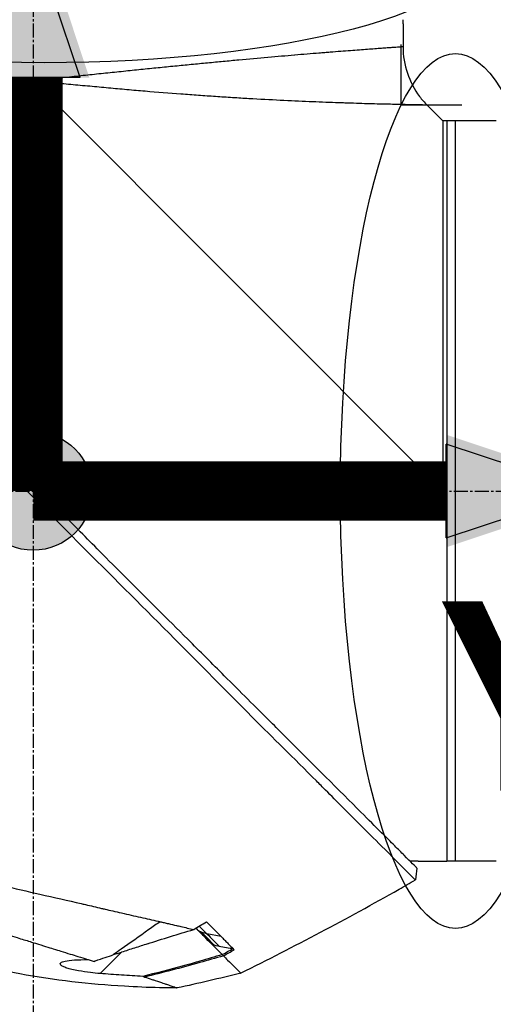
# Model space of a CAD drawing. Header units: millimetres. Extents: x 0 to 5219, y 0 to 2970.
# Tile 140 of 229: x 1890 to 1947, y 2058 to 2178. Entities that reach past the tile are written whole.
import ezdxf

# ---------------------------------------------------------------- set-up
doc = ezdxf.new("R2010")
doc.units = ezdxf.units.MM
doc.header["$LTSCALE"] = 0.2
doc.linetypes.add('CENTER2', pattern=[1.125, 0.75, -0.125, 0.125, -0.125])
for name, color, linetype in [('02_Center Line', 1, 'CENTER2'), ('07_Special Line2', 76, 'Continuous'), ('12_Before Rev.Num.', 5, 'Continuous'), ('13_After Rev.Num.', 6, 'Continuous')]:
    doc.layers.add(name, color=color, linetype=linetype)
doc.layers.add('14_Mark', color=7, linetype='Continuous', true_color=0xe03c31)
doc.styles.add('Rainbow-5.0 Style', font='malgunsl.ttf')
doc.dimstyles.new('Rainbow-5.0 Style', dxfattribs={"dimtxt": 4, "dimasz": 2.5, "dimexe": 1, "dimexo": 1, "dimgap": 1, "dimtad": 1, "dimdsep": 46, "dimtxsty": 'Rainbow-5.0 Style', "dimcen": 0, "dimclrd": 251, "dimclre": 251, "dimclrt": 7, "dimazin": 3, "dimtp": 0.1, "dimtm": 0.1, "dimtfac": 0.61, "dimtmove": 0, "dimatfit": 3, "dimfxl": 1, "dimlwd": -1, "dimlwe": -1, "dimarcsym": 1})

# ---------------------------------------------------------------- blocks, each defined once
blk = doc.blocks.new('*D128')
at = {"color": 251, "linetype": 'ByBlock', "transparency": 16777216}
for p, q in [((1891.21, 2289.86), (1891.21, 2338.18)), ((2008.36, 2172.71), (2008.36, 2338.18)), ((1998.36, 2334.18), (1901.21, 2334.18))]:
    blk.add_line(p, q, dxfattribs=at)
at = {"color": 251, "transparency": 16777216}
for points in [[(1901.21, 2335.84), (1901.21, 2332.51), (1891.21, 2334.18)], [(1998.36, 2335.84), (1998.36, 2332.51), (2008.36, 2334.18)]]:
    blk.add_solid(points, dxfattribs=at)
at = {"layer": 'Defpoints', "color": 0, "transparency": 16777216}
for p in [(1891.21, 2334.18), (1891.21, 2285.86), (2008.36, 2168.71)]:
    blk.add_point(p, dxfattribs=at)
at = {"color": 7, "transparency": 16777216, "insert": (1949.78, 2346.49), "char_height": 16, "attachment_point": 5, "style": 'Rainbow-5.0 Style'}
blk.add_mtext('117.15', dxfattribs=at)
blk = doc.blocks.new('Blk$A22R2-4W24X')
for p, q in [((-111.25, 1436.65), (-111.25, 1433.84)), ((-116.25, 1433.48), (-116.25, 1433.48)), ((-156.25, 1429.7), (-156.25, 1380.73)), ((-106.4, 1379.85), (-156.25, 1429.7)), ((-106.4, 1424.85), (-108.32, 1426.77)), ((-99.9, 1424.85), (-106.4, 1424.85)), ((-105.9, 1424.85), (-105.9, 1334.85)), ((-104.9, 1424.85), (-104.9, 1334.85)), ((-155.37, 1379.85), (-106.4, 1379.85)), ((-109.4, 1334.85), (-110.4, 1334.85)), ((-108.9, 1334.85), (-105.9, 1334.85)), ((-99.9, 1334.85), (-105.9, 1334.85)), ((-109.56, 1334.01), (-109.56, 1334.01)), ((-155.92, 1330.95), (-155.93, 1330.95)), ((-151.36, 1329.9), (-151.36, 1329.9)), ((-133.37, 1325.68), (-135.1, 1326)), ((-134.98, 1325.22), (-134.98, 1325.22)), ((-134.76, 1325), (-133.25, 1323.49)), ((-133.88, 1324.77), (-133.88, 1324.77)), ((-145.51, 1323.78), (-148.11, 1321.18)), ((-133.15, 1323.39), (-133.15, 1323.39))]:
    blk.add_line(p, q)
for centre, major_axis, ratio, start_param, end_param in [((-304.98, 1672.68), (-370.15, -133.4), 0.996605, 1.739605, 1.745413), ((-168.2, 1413.55), (-175.69, -92.5), 0.499327, 1.51993, 1.629791), ((-97.34, 1357.37), (-100.29, -70.55), 0.00513, 5.157056, 5.172107), ((-1566.99, 3730.47), (2724.79, -633.85), 0.999787, 5.477557, 5.478207), ((-143.07, 1325.88), (-6.87, -4.86), 0.000021, 5.078449, 5.228203), ((-560.84, 2107.32), (-783.25, -429.06), 1, 1.569107, 1.570796), ((-159.24, 1350.41), (28.2, -29.05), 0.006602, 5.89112, 5.905046)]:
    blk.add_ellipse(centre, major_axis=major_axis, ratio=ratio, start_param=start_param, end_param=end_param)
for points, knots in [([(-111.25, 1436.65), (-111.25, 1436.65), (-111.25, 1436.66), (-111.25, 1436.71), (-111.25, 1436.75), (-111.25, 1436.84), (-111.25, 1436.9), (-111.25, 1437.02), (-111.25, 1437.09), (-111.25, 1437.15)], [-0.075338, -0.075338, -0.075338, -0.075338, -0.0565035, -0.0565035, -0.037669, -0.037669, -0.0188345, -0.0188345, 0, 0, 0, 0]), ([(-111.25, 1433.84), (-111.25, 1433.84), (-111.25, 1433.84), (-111.26, 1433.84), (-111.27, 1433.84), (-111.29, 1433.84), (-111.3, 1433.84), (-111.34, 1433.84), (-111.4, 1433.83), (-111.47, 1433.83), (-111.54, 1433.82), (-111.63, 1433.82), (-111.74, 1433.81), (-111.84, 1433.8), (-111.97, 1433.79), (-112.11, 1433.78), (-112.26, 1433.77), (-112.42, 1433.76), (-112.59, 1433.75), (-112.77, 1433.74), (-112.97, 1433.72), (-113.19, 1433.71), (-113.29, 1433.7), (-113.4, 1433.69), (-113.52, 1433.68), (-113.52, 1433.68), (-113.52, 1433.68), (-113.52, 1433.68), (-113.64, 1433.67), (-113.76, 1433.67), (-113.88, 1433.66), (-113.88, 1433.66), (-113.88, 1433.66), (-113.88, 1433.66), (-114.13, 1433.64), (-114.4, 1433.62), (-114.68, 1433.6), (-114.68, 1433.6), (-114.68, 1433.6), (-114.69, 1433.6), (-114.97, 1433.58), (-115.26, 1433.56), (-115.58, 1433.53), (-115.58, 1433.53), (-115.58, 1433.53), (-115.58, 1433.53), (-115.89, 1433.51), (-116.22, 1433.49), (-116.56, 1433.46), (-116.57, 1433.46), (-116.57, 1433.46), (-116.57, 1433.46), (-116.92, 1433.43), (-117.27, 1433.41), (-117.65, 1433.38), (-117.65, 1433.38), (-117.65, 1433.38), (-117.66, 1433.38), (-118.03, 1433.35), (-118.42, 1433.32), (-118.83, 1433.29), (-118.83, 1433.29), (-118.83, 1433.29), (-118.84, 1433.29), (-119.24, 1433.26), (-119.66, 1433.22), (-120.1, 1433.19), (-120.1, 1433.19), (-120.11, 1433.19), (-120.11, 1433.19), (-120.33, 1433.17), (-120.55, 1433.15), (-120.77, 1433.13), (-121, 1433.12), (-121.23, 1433.1), (-121.47, 1433.08), (-121.47, 1433.08), (-121.47, 1433.08), (-121.48, 1433.08), (-121.94, 1433.04), (-122.42, 1433), (-122.91, 1432.96), (-122.92, 1432.96), (-122.92, 1432.96), (-122.93, 1432.96), (-123.42, 1432.92), (-123.92, 1432.88), (-124.43, 1432.83), (-124.44, 1432.83), (-124.44, 1432.83), (-124.45, 1432.83), (-125.48, 1432.75), (-126.56, 1432.65), (-127.69, 1432.55), (-127.69, 1432.55), (-127.7, 1432.55), (-127.7, 1432.55), (-128.83, 1432.45), (-130.01, 1432.35), (-131.23, 1432.24), (-131.24, 1432.24), (-131.24, 1432.23), (-131.25, 1432.23), (-131.86, 1432.18), (-132.48, 1432.12), (-133.11, 1432.06), (-133.11, 1432.06), (-133.12, 1432.06), (-133.12, 1432.06), (-133.75, 1432), (-134.39, 1431.94), (-135.03, 1431.88), (-135.04, 1431.88), (-135.04, 1431.88), (-135.05, 1431.88), (-135.69, 1431.82), (-136.34, 1431.75), (-136.99, 1431.69), (-137, 1431.69), (-137.01, 1431.69), (-137.01, 1431.69), (-137.67, 1431.62), (-138.33, 1431.56), (-139, 1431.49), (-139.01, 1431.49), (-139.01, 1431.49), (-139.02, 1431.49), (-139.69, 1431.43), (-140.36, 1431.36), (-141.05, 1431.29), (-141.05, 1431.29), (-141.06, 1431.29), (-141.06, 1431.29), (-141.74, 1431.22), (-142.44, 1431.15), (-143.13, 1431.08), (-143.14, 1431.08), (-143.14, 1431.08), (-143.15, 1431.08), (-143.84, 1431), (-144.55, 1430.93), (-145.26, 1430.86), (-145.26, 1430.86), (-145.27, 1430.86), (-145.27, 1430.86), (-145.99, 1430.78), (-146.71, 1430.71), (-147.44, 1430.63), (-148.16, 1430.56), (-148.89, 1430.48), (-149.62, 1430.4), (-150.35, 1430.33), (-151.09, 1430.25), (-151.82, 1430.17), (-152.19, 1430.13), (-152.56, 1430.09), (-152.93, 1430.05), (-153.3, 1430.01), (-153.66, 1429.97), (-154.03, 1429.93), (-154.4, 1429.9), (-154.77, 1429.86), (-155.14, 1429.82), (-155.33, 1429.8), (-155.51, 1429.78), (-155.7, 1429.76), (-155.88, 1429.74), (-156.07, 1429.72), (-156.25, 1429.7)], [0.07060728, 0.07060728, 0.07060728, 0.07060728, 0.07170361, 0.07170361, 0.07170361, 0.07280828, 0.07280828, 0.07280828, 0.07501635, 0.07501635, 0.07501635, 0.07721945, 0.07721945, 0.07721945, 0.07943249, 0.07943249, 0.07943249, 0.08163213, 0.08163213, 0.08163213, 0.08384862, 0.08384862, 0.08384862, 0.08494202, 0.08494202, 0.08494202, 0.08495266, 0.08495266, 0.08495266, 0.08604529, 0.08604529, 0.08604529, 0.08605669, 0.08605669, 0.08605669, 0.08825193, 0.08825193, 0.08825193, 0.08826476, 0.08826476, 0.08826476, 0.09045866, 0.09045866, 0.09045866, 0.09047283, 0.09047283, 0.09047283, 0.09266548, 0.09266548, 0.09266548, 0.0926809, 0.0926809, 0.0926809, 0.09487241, 0.09487241, 0.09487241, 0.09488896, 0.09488896, 0.09488896, 0.09707944, 0.09707944, 0.09707944, 0.09709703, 0.09709703, 0.09709703, 0.0992866, 0.0992866, 0.0992866, 0.0993051, 0.0993051, 0.0993051, 0.10038972, 0.10038972, 0.10038972, 0.10149384, 0.10149384, 0.10149384, 0.10151317, 0.10151317, 0.10151317, 0.10370128, 0.10370128, 0.10370128, 0.10372124, 0.10372124, 0.10372124, 0.10590889, 0.10590889, 0.10590889, 0.10592931, 0.10592931, 0.10592931, 0.11032469, 0.11032469, 0.11032469, 0.11034544, 0.11034544, 0.11034544, 0.11474132, 0.11474132, 0.11474132, 0.11476158, 0.11476158, 0.11476158, 0.11694994, 0.11694994, 0.11694994, 0.11696965, 0.11696965, 0.11696965, 0.11915879, 0.11915879, 0.11915879, 0.11917771, 0.11917771, 0.11917771, 0.12136786, 0.12136786, 0.12136786, 0.12138578, 0.12138578, 0.12138578, 0.12357717, 0.12357717, 0.12357717, 0.12359385, 0.12359385, 0.12359385, 0.12578671, 0.12578671, 0.12578671, 0.12580192, 0.12580192, 0.12580192, 0.12799646, 0.12799646, 0.12799646, 0.12800999, 0.12800999, 0.12800999, 0.13020641, 0.13020641, 0.13020641, 0.13021805, 0.13021805, 0.13021805, 0.13242612, 0.13242612, 0.13242612, 0.13463419, 0.13463419, 0.13463419, 0.13684226, 0.13684226, 0.13684226, 0.13794629, 0.13794629, 0.13794629, 0.13905033, 0.13905033, 0.13905033, 0.14015436, 0.14015436, 0.14015436, 0.14070638, 0.14070638, 0.14070638, 0.1412584, 0.1412584, 0.1412584, 0.1412584]), ([(-111.25, 1433.84), (-111.25, 1432.76), (-111.07, 1431.67), (-110.38, 1429.64), (-109.88, 1428.67), (-108.96, 1427.45), (-108.65, 1427.1), (-108.32, 1426.77)], [0, 0, 0, 0, 0.3242583, 0.3242583, 0.6426929, 0.6426929, 0.7824853, 0.7824853, 0.7824853, 0.7824853]), ([(-108.32, 1426.77), (-108.32, 1426.77), (-108.32, 1426.77), (-108.36, 1426.77), (-108.54, 1426.77), (-108.84, 1426.78), (-109.38, 1426.79), (-110.06, 1426.8), (-110.79, 1426.82), (-111.19, 1426.82), (-111.61, 1426.83), (-112.21, 1426.85), (-113.03, 1426.87), (-114.11, 1426.89), (-115.29, 1426.92), (-116.57, 1426.96), (-117.72, 1427), (-118.69, 1427.03), (-119.7, 1427.06), (-121.02, 1427.11), (-123.21, 1427.2), (-126.14, 1427.33), (-129, 1427.49), (-130.98, 1427.6), (-132.33, 1427.69), (-134.05, 1427.8), (-136.14, 1427.94), (-138.97, 1428.15), (-141.87, 1428.38), (-144.84, 1428.63), (-147.1, 1428.84), (-149.37, 1429.05), (-151.66, 1429.26), (-153.57, 1429.44), (-154.91, 1429.57), (-155.68, 1429.64), (-156.06, 1429.68), (-156.25, 1429.7)], [0.07327246, 0.07327246, 0.07327246, 0.07327246, 0.0732784, 0.0755701, 0.07786179, 0.08015349, 0.08244518, 0.08702857, 0.08817442, 0.08932027, 0.09046611, 0.09161196, 0.09390366, 0.09619535, 0.09848705, 0.10077874, 0.10307044, 0.10421629, 0.10536213, 0.10765383, 0.10994553, 0.11452892, 0.11911231, 0.12025815, 0.121404, 0.1236957, 0.12598739, 0.12827909, 0.13286248, 0.13515417, 0.13744587, 0.13973756, 0.14202926, 0.14432096, 0.1454668, 0.14603973, 0.14661265, 0.14661265, 0.14661265, 0.14661265]), ([(-109.74, 1332.56), (-109.74, 1332.57), (-109.89, 1332.68), (-111.54, 1334.34), (-112.56, 1335.39), (-114.71, 1337.54), (-115.7, 1338.51), (-117.36, 1340.16), (-117.99, 1340.8), (-119.29, 1342.1), (-119.96, 1342.77), (-121.04, 1343.85), (-121.41, 1344.22), (-124.55, 1347.37), (-127.25, 1350.02), (-131.42, 1354.18), (-134.44, 1357.25), (-141.9, 1364.75), (-145.54, 1368.37), (-152.43, 1375.26), (-154.85, 1377.75), (-157.73, 1380.58), (-159.67, 1382.43), (-164.1, 1386.87), (-165.95, 1388.75), (-172.37, 1395.25), (-175.92, 1398.76), (-179.74, 1402.58), (-181.07, 1403.91), (-184.83, 1407.67), (-187.2, 1410.04), (-193.84, 1416.68), (-197, 1419.85), (-199.79, 1422.62), (-200.39, 1423.21), (-201.68, 1424.49), (-202.3, 1425.1), (-203.13, 1425.94), (-203.35, 1426.17), (-203.35, 1426.17)], [0.007059, 0.007059, 0.007059, 0.007059, 0.615438, 0.615438, 1.069569, 1.069569, 1.371276, 1.371276, 1.544721, 1.544721, 1.716113, 1.716113, 1.805171, 1.805171, 2.453917, 2.453917, 3.119268, 3.119268, 3.710855, 3.710855, 4.236876, 4.236876, 4.642605, 4.642605, 4.934699, 4.934699, 5.667174, 5.667174, 6.066186, 6.066186, 6.818123, 6.818123, 8.314738, 8.314738, 8.772171, 8.772171, 9.455351, 9.455351, 10.137965, 10.137965, 10.137965, 10.137965]), ([(-156.88, 1381.35), (-156.9, 1381.37), (-156.99, 1381.46), (-157.19, 1381.65), (-157.27, 1381.72), (-157.5, 1381.95), (-157.66, 1382.1), (-158.13, 1382.56), (-158.44, 1382.86), (-159.38, 1383.78), (-160, 1384.39), (-161.87, 1386.23), (-163.11, 1387.47), (-166.84, 1391.19), (-169.32, 1393.69), (-177.55, 1401.96), (-182.43, 1406.84), (-190.16, 1414.58), (-193.62, 1418.04), (-196.85, 1421.29), (-197.32, 1421.77), (-199.31, 1423.77), (-200.51, 1424.96), (-201.53, 1425.99), (-201.74, 1426.2), (-201.96, 1426.41), (-202.01, 1426.47), (-202.06, 1426.51), (-202.07, 1426.53), (-202.08, 1426.54), (-202.08, 1426.54), (-202.09, 1426.54), (-202.09, 1426.54), (-202.09, 1426.54)], [0.0003975, 0.0003975, 0.0003975, 0.0003975, 0.0037334, 0.0037334, 0.0059736, 0.0059736, 0.0104554, 0.0104554, 0.0194241, 0.0194241, 0.0373842, 0.0373842, 0.0734232, 0.0734232, 0.1463793, 0.1463793, 0.3201527, 0.3201527, 0.4871586, 0.4871586, 0.516686, 0.516686, 0.6197489, 0.6197489, 0.6590143, 0.6590143, 0.678683, 0.678683, 0.6884419, 0.6884419, 0.6932923, 0.6932923, 0.6950052, 0.6950052, 0.6950052, 0.6950052]), ([(-106.4, 1424.85), (-106.4, 1424.85), (-106.4, 1424.78), (-106.4, 1424.5), (-106.4, 1424.28), (-106.4, 1423.72), (-106.4, 1423.37), (-106.4, 1422.52), (-106.4, 1422.04), (-106.4, 1420.93), (-106.4, 1420.31), (-106.4, 1418.94), (-106.4, 1418.2), (-106.4, 1416.59), (-106.4, 1415.72), (-106.4, 1413.88), (-106.4, 1412.91), (-106.4, 1410.85), (-106.4, 1409.78), (-106.4, 1407.66), (-106.4, 1406.62), (-106.4, 1403.69), (-106.4, 1401.72), (-106.4, 1398.91), (-106.4, 1398.14), (-106.4, 1395.97), (-106.4, 1394.57), (-106.4, 1391), (-106.4, 1388.81), (-106.4, 1384.38), (-106.4, 1382.15), (-106.4, 1379.89), (-106.4, 1379.87), (-106.4, 1379.85)], [7.065101, 7.065101, 7.065101, 7.065101, 7.503081, 7.503081, 7.941245, 7.941245, 8.379363, 8.379363, 8.81754, 8.81754, 9.255686, 9.255686, 9.693876, 9.693876, 10.132032, 10.132032, 10.570233, 10.570233, 11.008387, 11.008387, 11.398553, 11.398553, 12.081509, 12.081509, 12.337551, 12.337551, 12.785597, 12.785597, 13.457918, 13.457918, 14.130202, 14.130202, 14.135687, 14.135687, 14.135687, 14.135687]), ([(-154.76, 1379.22), (-154.94, 1379.41), (-155.13, 1379.61), (-155.42, 1379.9), (-155.52, 1380), (-155.69, 1380.17), (-155.75, 1380.24), (-155.88, 1380.36), (-155.94, 1380.43), (-156.08, 1380.56), (-156.16, 1380.64), (-156.33, 1380.81), (-156.42, 1380.9), (-156.63, 1381.11), (-156.76, 1381.23), (-156.88, 1381.35)], [0.0002958, 0.0002958, 0.0002958, 0.0002958, 0.0803707, 0.0803707, 0.1241416, 0.1241416, 0.1519625, 0.1519625, 0.1775479, 0.1775479, 0.210957, 0.210957, 0.2493552, 0.2493552, 0.3001905, 0.3001905, 0.3001905, 0.3001905]), ([(-109.56, 1334.01), (-109.56, 1334.02), (-109.57, 1334.03), (-109.73, 1334.19), (-110.25, 1334.71), (-111.45, 1335.9), (-111.83, 1336.28), (-112.74, 1337.19), (-113.27, 1337.72), (-114.61, 1339.05), (-115.46, 1339.9), (-118.99, 1343.41), (-122.14, 1346.57), (-126.15, 1350.56), (-126.75, 1351.17), (-129.18, 1353.59), (-131.07, 1355.47), (-134.46, 1358.85), (-135.94, 1360.34), (-139.92, 1364.3), (-142.46, 1366.81), (-146.05, 1370.41), (-147.12, 1371.47), (-148.96, 1373.32), (-149.74, 1374.11), (-151.47, 1375.86), (-152.42, 1376.82), (-153.83, 1378.27), (-154.29, 1378.74), (-154.76, 1379.22)], [-8.584088, -8.584088, -8.584088, -8.584088, -8.41957, -8.41957, -7.405825, -7.405825, -7.009362, -7.009362, -6.570806, -6.570806, -5.993954, -5.993954, -4.313633, -4.313633, -4.020302, -4.020302, -3.14591, -3.14591, -2.482877, -2.482877, -1.393563, -1.393563, -0.939479, -0.939479, -0.605419, -0.605419, -0.199748, -0.199748, -0.000287, -0.000287, -0.000287, -0.000287]), ([(-203.71, 1341.89), (-203.71, 1341.89), (-203.68, 1341.89), (-203.61, 1341.87), (-203.55, 1341.86), (-203.45, 1341.84), (-203.32, 1341.81), (-203.29, 1341.8), (-203.26, 1341.79), (-203.23, 1341.79), (-202.98, 1341.73), (-202.64, 1341.65), (-202.25, 1341.56), (-202.15, 1341.54), (-202.04, 1341.51), (-201.93, 1341.49), (-201.54, 1341.4), (-201.1, 1341.3), (-200.59, 1341.18), (-199.94, 1341.03), (-199.2, 1340.86), (-198.37, 1340.67), (-198.01, 1340.59), (-197.62, 1340.5), (-197.22, 1340.41), (-196.71, 1340.29), (-196.18, 1340.17), (-195.63, 1340.04), (-194.62, 1339.81), (-193.53, 1339.56), (-192.4, 1339.3), (-191.64, 1339.13), (-190.86, 1338.95), (-190.06, 1338.77), (-189.61, 1338.66), (-189.17, 1338.56), (-188.71, 1338.46), (-187.38, 1338.15), (-186.02, 1337.84), (-184.64, 1337.52), (-183.42, 1337.25), (-182.19, 1336.96), (-180.96, 1336.68), (-179.24, 1336.29), (-177.55, 1335.9), (-175.92, 1335.52), (-175.79, 1335.5), (-175.66, 1335.47), (-175.53, 1335.44), (-175.13, 1335.34), (-174.72, 1335.25), (-174.32, 1335.16), (-173.91, 1335.07), (-173.51, 1334.97), (-173.1, 1334.88), (-172.69, 1334.79), (-172.28, 1334.69), (-171.87, 1334.6), (-171.48, 1334.51), (-171.08, 1334.42), (-170.68, 1334.33), (-170.67, 1334.32), (-170.65, 1334.32), (-170.64, 1334.32), (-168.92, 1333.92), (-167.24, 1333.54), (-165.61, 1333.17), (-163.85, 1332.76), (-162.15, 1332.37), (-160.52, 1332), (-160.37, 1331.96), (-160.22, 1331.93), (-160.07, 1331.9), (-158.49, 1331.53), (-156.94, 1331.18), (-155.44, 1330.84), (-153.7, 1330.44), (-152.02, 1330.06), (-150.41, 1329.69), (-150.24, 1329.65), (-150.07, 1329.61), (-149.9, 1329.57), (-149.25, 1329.42), (-148.59, 1329.26), (-147.94, 1329.11), (-147.79, 1329.08), (-147.65, 1329.05), (-147.51, 1329.01), (-146.9, 1328.87), (-146.25, 1328.72), (-145.5, 1328.55), (-145.4, 1328.53), (-145.29, 1328.5), (-145.19, 1328.48), (-144.44, 1328.31), (-143.66, 1328.13), (-142.91, 1327.96), (-142.18, 1327.8), (-141.48, 1327.64), (-140.8, 1327.48)], [0, 0, 0, 0, 0.0293646, 0.0293646, 0.0293646, 0.0566154, 0.0566154, 0.0566154, 0.0625, 0.0625, 0.0625, 0.1118856, 0.1118856, 0.1118856, 0.125, 0.125, 0.125, 0.1687706, 0.1687706, 0.1687706, 0.2250488, 0.2250488, 0.2250488, 0.25, 0.25, 0.25, 0.2807426, 0.2807426, 0.2807426, 0.3373462, 0.3373462, 0.3373462, 0.375, 0.375, 0.375, 0.394127, 0.394127, 0.394127, 0.4504604, 0.4504604, 0.4504604, 0.5, 0.5, 0.5, 0.5625, 0.5625, 0.5625, 0.5671142, 0.5671142, 0.5671142, 0.581501, 0.581501, 0.581501, 0.5960263, 0.5960263, 0.5960263, 0.6106942, 0.6106942, 0.6106942, 0.625, 0.625, 0.625, 0.6254725, 0.6254725, 0.6254725, 0.6826656, 0.6826656, 0.6826656, 0.7442648, 0.7442648, 0.7442648, 0.75, 0.75, 0.75, 0.8049855, 0.8049855, 0.8049855, 0.8682916, 0.8682916, 0.8682916, 0.875, 0.875, 0.875, 0.9005062, 0.9005062, 0.9005062, 0.90625, 0.90625, 0.90625, 0.9336735, 0.9336735, 0.9336735, 0.9375, 0.9375, 0.9375, 0.9693103, 0.9693103, 0.9693103, 1, 1, 1, 1]), ([(-200.47, 1338.75), (-200.47, 1338.75), (-200.47, 1338.75), (-200.38, 1338.72), (-200.33, 1338.71), (-200.27, 1338.7), (-200.21, 1338.68), (-200.18, 1338.67), (-200.15, 1338.66), (-200.12, 1338.66), (-199.96, 1338.62), (-199.74, 1338.56), (-199.46, 1338.48), (-199.35, 1338.45), (-199.23, 1338.41), (-199.1, 1338.38), (-198.84, 1338.3), (-198.55, 1338.22), (-198.22, 1338.12), (-197.79, 1337.99), (-197.29, 1337.84), (-196.74, 1337.68), (-196.67, 1337.65), (-196.6, 1337.63), (-196.52, 1337.61), (-195.66, 1337.34), (-195, 1337.14), (-194.73, 1337.06), (-194.7, 1337.05), (-194.59, 1337.02), (-194.39, 1336.95), (-194.03, 1336.84), (-193.38, 1336.64), (-192.32, 1336.31), (-192.17, 1336.26), (-192.01, 1336.22), (-191.86, 1336.17), (-190.96, 1335.88), (-189.99, 1335.58), (-188.97, 1335.26), (-188.19, 1335.01), (-187.37, 1334.75), (-186.52, 1334.49), (-186.26, 1334.4), (-186.01, 1334.33), (-185.77, 1334.25), (-184.15, 1333.74), (-182.96, 1333.36), (-182.32, 1333.15), (-182.23, 1333.12), (-182.15, 1333.1), (-182.08, 1333.08), (-181.6, 1332.92), (-180.48, 1332.57), (-178.65, 1331.98), (-178.24, 1331.85), (-177.79, 1331.71), (-177.3, 1331.55), (-176.41, 1331.27), (-175.59, 1331), (-174.84, 1330.77), (-173.86, 1330.45), (-173.01, 1330.18), (-172.3, 1329.95), (-171.82, 1329.79), (-171.37, 1329.65), (-170.96, 1329.52), (-170.52, 1329.38), (-170.13, 1329.25), (-169.77, 1329.14), (-169.51, 1329.06), (-169.25, 1328.97), (-168.99, 1328.89), (-168.57, 1328.76), (-168.16, 1328.63), (-167.74, 1328.5), (-167.57, 1328.45), (-167.39, 1328.39), (-167.22, 1328.34), (-166.59, 1328.14), (-165.94, 1327.94), (-165.29, 1327.74), (-164.5, 1327.49), (-163.69, 1327.25), (-162.88, 1327), (-162.65, 1326.92), (-162.42, 1326.85), (-162.19, 1326.78), (-161.63, 1326.61), (-161.07, 1326.44), (-160.51, 1326.26), (-159.73, 1326.02), (-158.95, 1325.78), (-158.19, 1325.55), (-157.92, 1325.46), (-157.65, 1325.38), (-157.38, 1325.3), (-156.86, 1325.14), (-156.38, 1324.99), (-155.95, 1324.86), (-155.04, 1324.57), (-154.33, 1324.35), (-153.8, 1324.19), (-153.4, 1324.07), (-153.1, 1323.98), (-152.9, 1323.91), (-152.51, 1323.79), (-152.12, 1323.67), (-151.74, 1323.55), (-151.43, 1323.46), (-151.12, 1323.36), (-150.81, 1323.27), (-150.32, 1323.12), (-150, 1323.02), (-149.81, 1322.96), (-149.81, 1322.96), (-149.8, 1322.95), (-149.79, 1322.95), (-149.47, 1322.85), (-149.15, 1322.76), (-148.84, 1322.66)], [-1, -1, -1, -1, -0.967857, -0.967857, -0.967857, -0.948942, -0.948942, -0.948942, -0.935714, -0.935714, -0.935714, -0.889625, -0.889625, -0.889625, -0.871429, -0.871429, -0.871429, -0.83445, -0.83445, -0.83445, -0.785714, -0.785714, -0.785714, -0.781613, -0.781613, -0.781613, -0.732143, -0.732143, -0.732143, -0.713138, -0.713138, -0.713138, -0.678571, -0.678571, -0.678571, -0.668891, -0.668891, -0.668891, -0.613661, -0.613661, -0.613661, -0.571429, -0.571429, -0.571429, -0.563197, -0.563197, -0.563197, -0.507759, -0.507759, -0.507759, -0.5, -0.5, -0.5, -0.441747, -0.441747, -0.441747, -0.428571, -0.428571, -0.428571, -0.397698, -0.397698, -0.397698, -0.357143, -0.357143, -0.357143, -0.339649, -0.339649, -0.339649, -0.321429, -0.321429, -0.321429, -0.310561, -0.310561, -0.310561, -0.292949, -0.292949, -0.292949, -0.285714, -0.285714, -0.285714, -0.258021, -0.258021, -0.258021, -0.223914, -0.223914, -0.223914, -0.214286, -0.214286, -0.214286, -0.189719, -0.189719, -0.189719, -0.155218, -0.155218, -0.155218, -0.142857, -0.142857, -0.142857, -0.12766, -0.12766, -0.12766, -0.095508, -0.095508, -0.095508, -0.071429, -0.071429, -0.071429, -0.051836, -0.051836, -0.051836, -0.035714, -0.035714, -0.035714, -0.017857, -0.017857, -0.017857, -0.017513, -0.017513, -0.017513, 0, 0, 0, 0]), ([(-109.4, 1334.85), (-109.4, 1334.85), (-109.39, 1334.85), (-109.34, 1334.85), (-109.3, 1334.85), (-109.21, 1334.85), (-109.15, 1334.85), (-109.03, 1334.85), (-108.96, 1334.85), (-108.9, 1334.85)], [0.075338, 0.075338, 0.075338, 0.075338, 0.09417251, 0.09417251, 0.11300701, 0.11300701, 0.13184151, 0.13184151, 0.15067601, 0.15067601, 0.15067601, 0.15067601]), ([(-138.75, 1319.43), (-138.75, 1319.43), (-138.75, 1319.43), (-138.75, 1319.43), (-138.75, 1319.43), (-138.76, 1319.43), (-138.76, 1319.43), (-138.77, 1319.43), (-138.77, 1319.43), (-138.8, 1319.43), (-138.81, 1319.43), (-138.88, 1319.43), (-138.94, 1319.43), (-139.15, 1319.43), (-139.3, 1319.43), (-139.94, 1319.44), (-140.41, 1319.45), (-142.31, 1319.49), (-143.73, 1319.55), (-149.41, 1319.88), (-153.67, 1320.38), (-164.74, 1322.38), (-171.52, 1324.35), (-177.95, 1327.04)], [0, 0, 0, 0, 0.000147, 0.000147, 0.000594, 0.000594, 0.001179, 0.001179, 0.002934, 0.002934, 0.0082, 0.0082, 0.023997, 0.023997, 0.071389, 0.071389, 0.213567, 0.213567, 0.640161, 0.640161, 1.921872, 1.921872, 4.014331, 4.014331, 4.014331, 4.014331]), ([(-142.33, 1324.8), (-141.48, 1325.07), (-140.52, 1325.38), (-138.61, 1325.98), (-137.68, 1326.26), (-136.72, 1326.54)], [-0.6290462, -0.6290462, -0.6290462, -0.6290462, -0.3030235, -0.3030235, -0.000001, -0.000001, -0.000001, -0.000001]), ([(-140.8, 1327.48), (-140.78, 1327.48), (-140.73, 1327.47), (-140.64, 1327.44), (-140.59, 1327.43), (-140.47, 1327.4), (-140.38, 1327.39), (-140.13, 1327.33), (-139.97, 1327.29), (-139.47, 1327.18), (-139.15, 1327.1), (-138.65, 1326.99), (-138.47, 1326.95), (-138.02, 1326.84), (-137.76, 1326.78), (-137.23, 1326.66), (-136.97, 1326.6), (-136.72, 1326.54)], [0.0000014, 0.0000014, 0.0000014, 0.0000014, 0.0098251, 0.0098251, 0.017126, 0.017126, 0.0317085, 0.0317085, 0.0608135, 0.0608135, 0.1188975, 0.1188975, 0.1517103, 0.1517103, 0.2002367, 0.2002367, 0.248284, 0.248284, 0.248284, 0.248284]), ([(-136.24, 1326.51), (-136.26, 1326.53), (-136.29, 1326.55), (-136.31, 1326.57), (-136.36, 1326.61), (-136.41, 1326.65), (-136.46, 1326.7)], [0, 0, 0, 0, 0.2942521, 0.2942521, 0.2942521, 0.9934241, 0.9934241, 0.9934241, 0.9934241]), ([(-135.15, 1327.48), (-134.82, 1327.14), (-134.5, 1326.81), (-133.91, 1326.22), (-133.63, 1325.94), (-133.37, 1325.68)], [0.000001, 0.000001, 0.000001, 0.000001, 0.2409557, 0.2409557, 0.4659452, 0.4659452, 0.4659452, 0.4659452]), ([(-134.98, 1325.22), (-134.96, 1325.19), (-134.93, 1325.17), (-134.86, 1325.1), (-134.84, 1325.08), (-134.83, 1325.07)], [-0.00980477, -0.00980477, -0.00980477, -0.00980477, -0.005935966, -0.005935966, -0.000001, -0.000001, -0.000001, -0.000001]), ([(-133.37, 1325.68), (-133.36, 1325.67), (-133.34, 1325.65), (-133.31, 1325.61), (-133.29, 1325.59), (-133.24, 1325.54), (-133.21, 1325.51), (-133.11, 1325.41), (-133.05, 1325.35), (-132.86, 1325.15), (-132.73, 1325.03), (-132.49, 1324.78), (-132.38, 1324.67), (-132.21, 1324.5), (-132.15, 1324.44), (-132.07, 1324.36), (-132.04, 1324.33), (-132, 1324.29), (-131.99, 1324.27), (-131.96, 1324.24), (-131.94, 1324.23), (-131.93, 1324.22)], [0.0000105, 0.0000105, 0.0000105, 0.0000105, 0.0113252, 0.0113252, 0.0208026, 0.0208026, 0.0397874, 0.0397874, 0.077882, 0.077882, 0.1546154, 0.1546154, 0.230546, 0.230546, 0.2688391, 0.2688391, 0.2880734, 0.2880734, 0.2977133, 0.2977133, 0.309278, 0.309278, 0.309278, 0.309278]), ([(-142.33, 1324.8), (-142.87, 1324.62), (-143.39, 1324.45), (-144.45, 1324.11), (-144.98, 1323.94), (-145.51, 1323.78)], [-0.3335568, -0.3335568, -0.3335568, -0.3335568, -0.1665993, -0.1665993, -0.0000015, -0.0000015, -0.0000015, -0.0000015]), ([(-134.83, 1325.07), (-134.82, 1325.05), (-134.81, 1325.04), (-134.78, 1325.02), (-134.77, 1325.01), (-134.76, 1325)], [-0.009107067, -0.009107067, -0.009107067, -0.009107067, -0.004553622, -0.004553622, -0.000000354, -0.000000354, -0.000000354, -0.000000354]), ([(-134.29, 1324.71), (-134.32, 1324.72), (-134.42, 1324.77), (-134.66, 1324.92), (-134.74, 1324.98), (-134.76, 1325)], [0.00000102, 0.00000102, 0.00000102, 0.00000102, 0.01023425, 0.01023425, 0.02028618, 0.02028618, 0.02028618, 0.02028618]), ([(-134.29, 1324.71), (-134.19, 1324.66), (-134.07, 1324.61), (-133.86, 1324.55), (-133.74, 1324.52), (-133.63, 1324.51)], [-0.06836103, -0.06836103, -0.06836103, -0.06836103, -0.03410163, -0.03410163, -0.00000017, -0.00000017, -0.00000017, -0.00000017]), ([(-133.63, 1324.51), (-133.34, 1324.46), (-133.03, 1324.41), (-132.41, 1324.3), (-132.15, 1324.26), (-131.93, 1324.22)], [-0.1238392, -0.1238392, -0.1238392, -0.1238392, -0.0656965, -0.0656965, 0, 0, 0, 0]), ([(-133.25, 1323.49), (-133.21, 1323.52), (-132.81, 1323.73), (-132.37, 1323.98), (-132.15, 1324.1), (-131.93, 1324.22)], [-0.150805, -0.150805, -0.150805, -0.150805, -0.0754068, -0.0754068, 0, 0, 0, 0]), ([(-148.11, 1321.18), (-148.5, 1321.22), (-148.88, 1321.25), (-149.76, 1321.36), (-150.26, 1321.43), (-151.01, 1321.57), (-151.29, 1321.62), (-151.77, 1321.74), (-151.97, 1321.8), (-152.33, 1321.91), (-152.49, 1321.98), (-152.78, 1322.12), (-152.88, 1322.19), (-152.99, 1322.35), (-152.97, 1322.43), (-152.79, 1322.57), (-152.61, 1322.64), (-152.07, 1322.76), (-151.68, 1322.81), (-150.73, 1322.87), (-150.16, 1322.88), (-149.55, 1322.88)], [-1.287776, -1.287776, -1.287776, -1.287776, -1.17213, -1.17213, -1.019695, -1.019695, -0.921183, -0.921183, -0.838385, -0.838385, -0.753104, -0.753104, -0.6452, -0.6452, -0.526866, -0.526866, -0.39063, -0.39063, -0.216277, -0.216277, -0.02032, -0.02032, -0.02032, -0.02032]), ([(-148.65, 1322.73), (-148.27, 1322.87), (-147.88, 1323.01), (-147.15, 1323.26), (-146.8, 1323.37), (-146.46, 1323.48)], [-0.2327954, -0.2327954, -0.2327954, -0.2327954, -0.1091652, -0.1091652, -0.0000023, -0.0000023, -0.0000023, -0.0000023]), ([(-146.46, 1323.48), (-146.3, 1323.54), (-146.14, 1323.59), (-145.83, 1323.69), (-145.67, 1323.73), (-145.51, 1323.78)], [0.00000973, 0.00000973, 0.00000973, 0.00000973, 0.04985193, 0.04985193, 0.09909559, 0.09909559, 0.09909559, 0.09909559]), ([(-133.25, 1323.49), (-134.16, 1323.22), (-135.06, 1322.95), (-136.28, 1322.6), (-136.59, 1322.51), (-137.31, 1322.31), (-137.72, 1322.19), (-139.72, 1321.64), (-141.32, 1321.23), (-142.92, 1320.83)], [0.000011, 0.000011, 0.000011, 0.000011, 0.283245, 0.283245, 0.37959, 0.37959, 0.507687, 0.507687, 1.002395, 1.002395, 1.002395, 1.002395]), ([(-133.1, 1323.34), (-134.07, 1323.05), (-135.02, 1322.78), (-135.96, 1322.52), (-135.96, 1322.52), (-138.29, 1321.87), (-140.53, 1321.29), (-142.71, 1320.76)], [0, 0, 0, 0, 0.298752, 0.298752, 0.299152, 0.299152, 1, 1, 1, 1]), ([(-133.1, 1323.34), (-132.92, 1323.16), (-132.75, 1322.99), (-132.59, 1322.83), (-132.26, 1322.5), (-131.99, 1322.23), (-131.77, 1322.01), (-131.75, 1321.99), (-131.73, 1321.98), (-131.71, 1321.96), (-131.47, 1321.72), (-131.29, 1321.54), (-131.18, 1321.42), (-131.12, 1321.36), (-131.07, 1321.32), (-131.04, 1321.28), (-131.03, 1321.27), (-131.02, 1321.26), (-131.01, 1321.25), (-131, 1321.24), (-131, 1321.24), (-131, 1321.24)], [0, 0, 0, 0, 0.130121, 0.130121, 0.130121, 0.4, 0.4, 0.4, 0.42039, 0.42039, 0.42039, 0.69988, 0.69988, 0.69988, 0.847074, 0.847074, 0.847074, 0.922778, 0.922778, 0.922778, 1, 1, 1, 1]), ([(-148.84, 1322.66), (-148.81, 1322.67), (-148.78, 1322.68), (-148.72, 1322.71), (-148.68, 1322.72), (-148.65, 1322.73)], [-0.02064642, -0.02064642, -0.02064642, -0.02064642, -0.01032333, -0.01032333, -0.000001, -0.000001, -0.000001, -0.000001]), ([(-142.92, 1320.83), (-143.79, 1320.88), (-144.65, 1320.93), (-146.38, 1321.05), (-147.26, 1321.11), (-148.11, 1321.18)], [0, 0, 0, 0, 0.2619947, 0.2619947, 0.5224569, 0.5224569, 0.5224569, 0.5224569]), ([(-142.71, 1320.76), (-142.74, 1320.77), (-142.77, 1320.78), (-142.85, 1320.81), (-142.88, 1320.82), (-142.92, 1320.83)], [0.0000016, 0.0000016, 0.0000016, 0.0000016, 0.0174157, 0.0174157, 0.03206713, 0.03206713, 0.03206713, 0.03206713]), ([(-142.71, 1320.76), (-142.39, 1320.66), (-142.09, 1320.56), (-141.81, 1320.47), (-141.66, 1320.42), (-141.52, 1320.38), (-141.39, 1320.33), (-140.98, 1320.2), (-140.69, 1320.11), (-140.48, 1320.03), (-140.26, 1319.96), (-140.12, 1319.91), (-140.04, 1319.89), (-139.85, 1319.82), (-139.67, 1319.76), (-139.52, 1319.71), (-139.34, 1319.64), (-139.19, 1319.59), (-139.07, 1319.55), (-139.02, 1319.53), (-138.98, 1319.51), (-138.94, 1319.5), (-138.85, 1319.47), (-138.83, 1319.46), (-138.83, 1319.46), (-138.77, 1319.44), (-138.75, 1319.43), (-138.75, 1319.43)], [-1, -1, -1, -1, -0.8785338, -0.8785338, -0.8785338, -0.8163265, -0.8163265, -0.8163265, -0.6958429, -0.6958429, -0.6958429, -0.5714286, -0.5714286, -0.5714286, -0.4413073, -0.4413073, -0.4413073, -0.2857143, -0.2857143, -0.2857143, -0.2483992, -0.2483992, -0.2483992, -0.1428571, -0.1428571, -0.1428571, 0, 0, 0, 0])]:
    blk.add_open_spline(points, degree=3, knots=knots)
for points in [[(-109.56, 1334.01), (-109.62, 1333.53), (-109.68, 1333.05), (-109.74, 1332.56)], [(-142.16, 1326.52), (-143.36, 1325.67), (-144.48, 1324.88), (-145.53, 1324.14)], [(-134.98, 1325.22), (-135.41, 1325.65), (-135.91, 1326.15), (-136.46, 1326.7)], [(-136.24, 1326.51), (-135.69, 1325.96), (-135.2, 1325.44), (-134.76, 1325)], [(-136.24, 1326.51), (-136.09, 1326.4), (-135.92, 1326.3), (-135.75, 1326.22)], [(-136.04, 1326.95), (-135.71, 1326.61), (-135.4, 1326.3), (-135.1, 1326)], [(-134.29, 1324.71), (-134.72, 1325.14), (-135.2, 1325.66), (-135.75, 1326.22)], [(-135.1, 1326), (-135.3, 1326.04), (-135.53, 1326.11), (-135.75, 1326.22)], [(-135.1, 1326), (-134.55, 1325.44), (-134.06, 1324.94), (-133.63, 1324.51)], [(-131.93, 1324.22), (-131.89, 1324.18), (-131.82, 1324.11), (-131.78, 1324.07)], [(-131, 1321.24), (-133.57, 1320.58), (-136.15, 1319.98), (-138.75, 1319.43)], [(-138.75, 1319.43), (-138.75, 1319.43), (-138.75, 1319.43), (-138.75, 1319.43)]]:
    blk.add_open_spline(points, degree=3)
at = {"layer": '02_Center Line', "ltscale": 11.288275}
for p, q in [((-156.25, 1561.12), (-156.25, 1303.11)), ((-226.96, 1379.85), (61.79, 1379.85))]:
    blk.add_line(p, q, dxfattribs=at)
blk = doc.blocks.new('A$C19ebd0c3_1234')
for q in [(46.93, -0.78), (54.3, 6.59)]:
    blk.add_line((46.93, 6.59), q)
blk.add_ellipse((0, 0), major_axis=(53.19, 0), ratio=0.263273)
blk = doc.blocks.new('A$C3a293ff3')
at = {"layer": '07_Special Line2'}
blk.add_hatch(color=256, dxfattribs=at).paths.add_polyline_path([(49.156, 0), (34.9, 4.752), (34.9, -4.752)])
at = {"layer": '12_Before Rev.Num.'}
blk.add_hatch(color=256, dxfattribs=at).paths.add_polyline_path([(0, 49.156), (-4.752, 34.9), (4.752, 34.9)])
at = {"layer": '14_Mark'}
h = blk.add_hatch(color=256, dxfattribs=at)
h.dxf.hatch_style = 1
h.paths.add_polyline_path([(5, 0, 1), (-5, 0, 1)])
at = {"layer": '07_Special Line2'}
for p, q in [((34.9, -3.96), (34.9, 3.96)), ((46.78, 0), (34.9, 3.96)), ((34.9, -3.96), (46.78, 0))]:
    blk.add_line(p, q, dxfattribs=at)
at = {"layer": '07_Special Line2', "const_width": 5}
blk.add_lwpolyline([(34.9, 0), (0, 0)], dxfattribs=at)
at = {"layer": '12_Before Rev.Num.'}
for p, q in [((0, 46.78), (-3.96, 34.9)), ((3.96, 34.9), (0, 46.78)), ((3.96, 34.9), (-3.96, 34.9))]:
    blk.add_line(p, q, dxfattribs=at)
at = {"layer": '12_Before Rev.Num.', "const_width": 5}
blk.add_lwpolyline([(0, 34.9), (0, 0)], dxfattribs=at)
at = {"layer": '14_Mark'}
blk.add_circle((0, 0), 5, dxfattribs=at)
at = {"layer": '07_Special Line2', "insert": (34.529, -17.308), "char_height": 16, "attachment_point": 4, "style": 'Rainbow-5.0 Style'}
blk.add_mtext('{\\fMalgun Gothic Semilight|b1|i0|c129|p50;Y}', dxfattribs=at)
at = {"layer": '12_Before Rev.Num.', "insert": (-20.587, 35.725), "char_height": 16, "attachment_point": 4, "style": 'Rainbow-5.0 Style'}
blk.add_mtext('{\\fMalgun Gothic Semilight|b1|i0|c129|p50;Z}', dxfattribs=at)
at = {"layer": '14_Mark', "insert": (-17.839, -15.459), "char_height": 16, "attachment_point": 4, "style": 'Rainbow-5.0 Style'}
blk.add_mtext('{\\fMalgun Gothic Semilight|b1|i0|c129|p50;4}', dxfattribs=at)

msp = doc.modelspace()

# ---------------------------------------------------------------- block references
msp.add_blockref('Blk$A22R2-4W24X', (2047.458, 740.896))
at = {"xscale": 1.44, "yscale": 1.44, "zscale": 1.44}
msp.add_blockref('A$C3a293ff3', (1891.208, 2120.746), dxfattribs=at)
at = {"layer": '13_After Rev.Num.'}
msp.add_blockref('A$C19ebd0c3_1234', (1892.538, 2186.812), dxfattribs=at)
at = {"layer": '13_After Rev.Num.', "rotation": 90}
msp.add_blockref('A$C19ebd0c3_1234', (1942.592, 2120.746), dxfattribs=at)

# ---------------------------------------------------------------- dimensions: what is measured, and where the dimension line sits
dim = msp.add_linear_dim(base=(1891.208, 2334.176), p1=(2008.358, 2168.715), p2=(1891.208, 2285.865), dimstyle='Rainbow-5.0 Style', override={"dimscale": 4, "dimtol": 0, "dimlim": 0, "dimtp": 0.1, "dimtm": 0.1, "dimtfac": 0.61, "dimtdec": 2, "dimtolj": 0, "dimtzin": 8})
dim.commit()
dim.dimension.update_dxf_attribs({"geometry": '*D128', "text_midpoint": (1949.783, 2346.491)})

doc.saveas('drawing.dxf')
